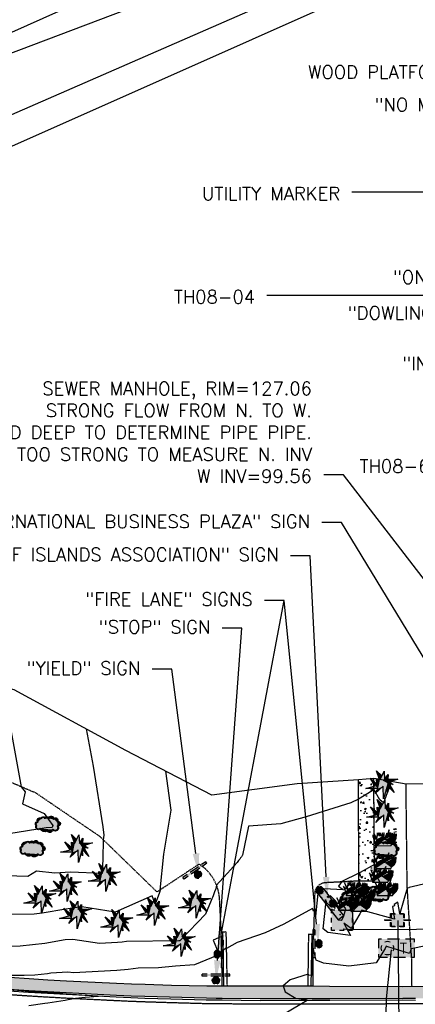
# Model space of a CAD drawing. Header units: feet. Extents: x 351431 to 355879, y 310968 to 329728.
# Tile 168 of 254: x 352545 to 352696, y 324334 to 324708. Entities that reach past the tile are written whole.
import ezdxf

# ---------------------------------------------------------------- set-up
doc = ezdxf.new("R2010")
doc.units = ezdxf.units.FT
doc.header["$MEASUREMENT"] = 0
doc.linetypes.add('D25', pattern=[0.375, 0.25, -0.125])
for name, color, linetype in [('EHYSC', 161, 'Continuous'), ('ELTCH-EG1', 253, 'Continuous'), ('ELTCN-EG1', 251, 'Continuous'), ('ELTNB-EG1', 55, 'Continuous'), ('ELUEO', 153, 'OE'), ('ELUG', 153, 'EGASRT'), ('ELUTU', 153, 'UT'), ('ELYCB-BACK', 5, 'Continuous'), ('ELYCB-FL', 2, 'Continuous'), ('ELYSC', 2, 'Continuous'), ('ELYSP', 1, 'D25'), ('ELYSW-BACK', 2, 'Continuous'), ('ESFLJ', 5, 'Continuous'), ('ESFS', 153, 'Continuous'), ('ESIO', 4, 'Continuous'), ('ESIS', 5, 'Continuous'), ('ESMask', 155, 'Continuous'), ('ESUT', 2, 'Continuous'), ('ESUU', 13, 'Continuous'), ('ETFS', 6, 'Continuous'), ('ETGH', 4, 'Continuous'), ('ETIF', 4, 'Continuous'), ('ETIS', 2, 'Continuous'), ('ETIST', 2, 'Continuous'), ('ETU_Marker', 30, 'Continuous'), ('ETUD', 4, 'Continuous'), ('ETUS', 2, 'Continuous')]:
    doc.layers.add(name, color=color, linetype=linetype)
doc.styles.add('ANNO-TOPO', font='simplex.shx')
doc.styles.add('L80', font='simplex', dxfattribs={"height": 4})
doc.styles.add('ROMANSM', font='romansm.shx')
doc.linetypes.add('EGASRT', pattern='A,0.15,-0.07,0.15,-0.04,["G",ROMANSM,S=0.08,R=0,X=-0.005,Y=-0.04],-0.12,0.15,-0.07,0.15,-0.04,[")",ROMANSM,S=0.08,R=0,X=-0.09,Y=-0.04],-0.075', length=1.015)
doc.linetypes.add('OE', pattern='A,0.25,-0.07,0.07,-0.07,0.07,-0.07,0.07,-0.07,0.25,-0.06,["OE",ROMANSM,S=0.08,R=0,X=-0.02,Y=-0.04],-0.175', length=1.225)
doc.linetypes.add('UT', pattern='A,0.25,-0.07,0.07,-0.07,0.07,-0.07,0.25,-0.08,["UT",ROMANSM,S=0.08,R=0,X=-0.04,Y=-0.04],-0.15', length=1.08)

# ---------------------------------------------------------------- blocks, each defined once
blk = doc.blocks.new('ESISHRUB')
blk.add_lwpolyline([(-0.0653, -0.0365), (0.0516, -0.0362), (0.0547, -0.028), (0.0786, -0.0063), (0.0901, 0.0179), (0.0919, 0.0514), (0.0684, 0.0347), (0.0778, 0.0586), (0.06, 0.034), (0.0625, 0.058), (0.0457, 0.0321), (0.0387, 0.0593), (0.0334, 0.0357), (0.0299, 0.0596), (0.0369, 0.0842), (0.0292, 0.0596), (0.0211, 0.034), (0.0194, 0.0586), (0.0092, 0.0343), (0.0037, 0.0084), (0.0002, 0.0366), (-0.0016, 0.0603), (-0.0131, 0.0366), (-0.0145, 0.0603), (-0.0261, 0.037), (-0.0321, 0.0606), (-0.0334, 0.037), (-0.0418, 0.0603), (-0.0503, 0.0366), (-0.0506, 0.0609), (-0.0576, 0.037), (-0.06, 0.0113), (-0.0657, 0.035), (-0.0786, 0.0583), (-0.0688, 0.034), (-0.0716, 0.0104), (-0.0877, 0.0347), (-0.0804, 0.0113), (-0.0702, -0.0122)], close=True)
at = {"layer": 'ESMask'}
for points in [[(0.0292, 0.0596), (0.0369, 0.0842), (0.0299, 0.0596), (0.0292, 0.0596)], [(-0.0877, 0.0347), (-0.0804, 0.0113), (-0.0716, 0.0104), (-0.0702, -0.0122)], [(-0.0786, 0.0583), (-0.0688, 0.034), (-0.0657, 0.035), (-0.0786, 0.0583)], [(-0.0688, 0.034), (-0.0716, 0.0104), (-0.0657, 0.035), (-0.06, 0.0113)], [(-0.0702, -0.0122), (-0.06, 0.0113), (-0.0716, 0.0104), (-0.0702, -0.0122)], [(-0.0653, -0.0365), (0.0037, 0.0084), (-0.0702, -0.0122), (-0.06, 0.0113)], [(0.0516, -0.0362), (0.0547, -0.028), (-0.0653, -0.0365), (0.0037, 0.0084)], [(-0.06, 0.0113), (-0.0503, 0.0366), (-0.0576, 0.037), (-0.06, 0.0113)], [(-0.06, 0.0113), (-0.0503, 0.0366), (-0.0334, 0.037), (-0.06, 0.0113)], [(-0.06, 0.0113), (-0.0334, 0.037), (-0.0261, 0.037), (-0.06, 0.0113)], [(-0.06, 0.0113), (-0.0261, 0.037), (-0.0131, 0.0366), (-0.06, 0.0113)], [(-0.06, 0.0113), (-0.0131, 0.0366), (0.0037, 0.0084), (0.0002, 0.0366)], [(-0.0576, 0.037), (-0.0506, 0.0609), (-0.0503, 0.0366), (-0.0576, 0.037)], [(-0.0503, 0.0366), (-0.0418, 0.0603), (-0.0334, 0.037), (-0.0503, 0.0366)], [(-0.0334, 0.037), (-0.0321, 0.0606), (-0.0261, 0.037), (-0.0334, 0.037)], [(-0.0261, 0.037), (-0.0145, 0.0603), (-0.0131, 0.0366), (-0.0261, 0.037)], [(-0.0131, 0.0366), (-0.0016, 0.0603), (0.0002, 0.0366), (-0.0131, 0.0366)], [(0.0037, 0.0084), (0.0092, 0.0343), (0.0211, 0.034), (0.0194, 0.0586)], [(0.0037, 0.0084), (0.0211, 0.034), (0.0457, 0.0321), (0.0334, 0.0357)], [(0.0037, 0.0084), (0.0457, 0.0321), (0.06, 0.034), (0.0037, 0.0084)], [(0.0037, 0.0084), (0.06, 0.034), (0.0547, -0.028), (0.0786, -0.0063)], [(0.0211, 0.034), (0.0292, 0.0596), (0.0334, 0.0357), (0.0299, 0.0596)], [(0.0334, 0.0357), (0.0387, 0.0593), (0.0457, 0.0321), (0.0334, 0.0357)], [(0.0457, 0.0321), (0.0625, 0.058), (0.06, 0.034), (0.0457, 0.0321)], [(0.06, 0.034), (0.0778, 0.0586), (0.0684, 0.0347), (0.06, 0.034)], [(0.06, 0.034), (0.0684, 0.0347), (0.0786, -0.0063)], [(0.0684, 0.0347), (0.0919, 0.0514), (0.0786, -0.0063), (0.0901, 0.0179)]]:
    blk.add_solid(points, dxfattribs=at)
blk = doc.blocks.new('ESUFJBOX1')
for points in [[(-0.0787, 0.0535), (-0.0787, 0.0787), (-0.0535, 0.0787)], [(-0.0178, 0.0787), (0.0178, 0.0787)], [(0.0535, 0.0787), (0.0787, 0.0787), (0.0787, 0.0535)], [(-0.0787, -0.0178), (-0.0787, 0.0178)], [(0.0787, 0.0178), (0.0787, -0.0178)], [(-0.0787, -0.0787), (-0.0787, -0.0535)], [(0.0787, -0.0535), (0.0787, -0.0787), (0.0535, -0.0787)], [(-0.0535, -0.0787), (-0.0787, -0.0787)], [(0.0178, -0.0787), (-0.0178, -0.0787)]]:
    blk.add_lwpolyline(points)
at = {"layer": 'ESMask'}
blk.add_solid([(-0.0787, -0.0787), (-0.0787, 0.0787), (0.0787, -0.0787), (0.0787, 0.0787)], dxfattribs=at)
blk = doc.blocks.new('ESIPVTSIGN')
for p, q in [((0.0573, 0.0286), (0, 0.0286)), ((0.143, 0.0286), (0.0857, 0.0286)), ((0, -0.0286), (0.0573, -0.0286)), ((0.0857, -0.0286), (0.143, -0.0286))]:
    blk.add_line(p, q)
for centre, start, end in [((0, 0), 145.06818, 214.93182), ((0, 0), 55.06818, 124.93182), ((0, 0), 325.06818, 34.93182), ((0.143, 0), 145.06818, 214.93182), ((0.143, 0), 55.06818, 124.93182), ((0.143, 0), 325.06818, 34.93182), ((0, 0), 235.06818, 304.93182), ((0.143, 0), 235.06818, 304.93182)]:
    blk.add_arc(centre, 0.0286, start, end)
at = {"layer": 'ESMask', "const_width": 0.0286}
for points in [[(0.0048, -0.0135, 0.998377), (-0.0048, 0.0135, 1.001626), (0.0048, -0.0135, -0.622608)], [(0.1478, -0.0135, 0.998377), (0.1382, 0.0135, 1.001626), (0.1478, -0.0135, -0.622608)]]:
    blk.add_lwpolyline(points, format="xyb", dxfattribs=at)
at = {"layer": 'ESMask'}
blk.add_solid([(0, 0.0286), (0.143, 0.0286), (0, -0.0286), (0.143, -0.0286)], dxfattribs=at)
blk = doc.blocks.new('ESIPUBSIGN')
at = {"layer": 'ESMask'}
h = blk.add_hatch(color=256, dxfattribs=at)
edge = h.paths.add_edge_path()
edge.add_arc((0, 0), 0.03, 90, 450)
for p, q in [((-0.03, 0.1047), (-0.0447, 0.1047)), ((-0.0447, 0.1047), (-0.0447, 0.066)), ((-0.03, 0.1047), (-0.03, 0.066)), ((-0.0447, 0.0381), (-0.0447, -0.0393)), ((-0.03, 0.0381), (-0.03, -0.0393)), ((-0.0447, -0.0672), (-0.0447, -0.1059)), ((-0.03, -0.0672), (-0.03, -0.1059)), ((-0.03, -0.1059), (-0.0447, -0.1059))]:
    blk.add_line(p, q)
for start, end in [(144.23142, 216.35632), (17.97024, 107.04945), (253.53828, 340.78828)]:
    blk.add_arc((0, 0), 0.03, start, end)
blk.add_solid([(-0.0447, -0.1059), (-0.03, -0.1059), (-0.0447, 0.1047), (-0.03, 0.1047)], dxfattribs=at)
blk = doc.blocks.new('ESICTREE')
blk.add_lwpolyline([(-0.0228, 0.0326), (0.0086, 0.0955), (0.012, 0.0318), (0.0384, 0.0707), (0.0368, 0.0342), (0.1121, 0.0359), (0.0509, 0.0144), (0.0782, -0.0055), (0.036, -0.003), (0.0045, -0.1139), (0.002, -0.0179), (-0.0592, -0.0742), (-0.0369, -0.0353), (-0.1304, -0.0353), (-0.0584, -0.0162), (-0.0982, 0.0425), (-0.046, 0.0003), (-0.0493, 0.04)], close=True)
for points in [[(-0.0255, 0.0334), (-0.0485, 0.0988), (-0.0089, 0.0605)], [(0.0483, -0.0037), (0.084, -0.0667), (0.0324, -0.0157), (0.0368, -0.0626), (0.0245, -0.0432)]]:
    blk.add_lwpolyline(points)
at = {"layer": 'ESMask'}
for points in [[(-0.0255, 0.0334), (-0.0485, 0.0988), (-0.0228, 0.0326), (-0.0089, 0.0605)], [(-0.0228, 0.0326), (0.0086, 0.0955), (-0.0369, -0.0353), (0.002, -0.0179)], [(0.002, -0.0179), (0.0086, 0.0955), (0.036, -0.003), (0.012, 0.0318)], [(-0.0369, -0.0353), (-0.0584, -0.0162), (-0.046, 0.0003), (-0.0982, 0.0425)], [(-0.046, 0.0003), (-0.0369, -0.0353), (-0.0493, 0.04), (-0.0228, 0.0326)], [(0.012, 0.0318), (0.0384, 0.0707), (0.036, -0.003), (0.0368, 0.0342)], [(0.0368, 0.0342), (0.1121, 0.0359), (0.036, -0.003), (0.0509, 0.0144)], [(0.036, -0.003), (0.0509, 0.0144), (0.0782, -0.0055)], [(-0.0369, -0.0353), (-0.1304, -0.0353), (-0.0584, -0.0162)], [(-0.0369, -0.0353), (0.002, -0.0179), (-0.0592, -0.0742)], [(0.002, -0.0179), (0.036, -0.003), (0.0045, -0.1139)], [(0.0245, -0.0432), (0.0368, -0.0626), (0.0324, -0.0157)], [(0.0324, -0.0157), (0.036, -0.003), (0.084, -0.0667), (0.0483, -0.0037)]]:
    blk.add_solid(points, dxfattribs=at)
blk = doc.blocks.new('ESIDTREE')
blk.add_lwpolyline([(-0.0825, 0.0208, -0.658219), (-0.0543, 0.049, -0.594626), (-0.0245, 0.0498, -0.704437), (0.0052, 0.0498, -0.885068), (0.0416, 0.0438, -0.916303), (0.0721, 0.0223, -1.027393), (0.0751, -0.0141, -0.880235), (0.0364, -0.0431, -0.569977), (-0.0089, -0.052, -0.370407), (-0.061, -0.0364, -0.824221), (-0.0922, -0.0097, -0.566054), (-0.0825, 0.0208, -0.480508)], format="xyb")
at = {"layer": 'ESMask', "const_width": 0.01}
blk.add_lwpolyline([(-0.0779, 0.0227, -0.792768), (-0.0511, 0.0413, -0.768721), (-0.0289, 0.0473, 0.639322), (-0.0198, 0.0481, -0.704437), (0.0005, 0.0481, 0.72706), (0.01, 0.0484, -0.885068), (0.0366, 0.044, 0.713475), (0.0454, 0.0406, -0.916303), (0.0678, 0.0248, 0.615666), (0.0727, 0.0173, -1.027393), (0.0748, -0.0091, 0.556873), (0.0707, -0.0166, -0.880235), (0.04, -0.0396, 0.556256), (0.0317, -0.0414, -0.62875), (-0.0075, -0.0457, -0.457201), (-0.0599, -0.0275, -1.148825), (-0.0854, -0.0089, -0.666281), (-0.0814, 0.0159, 0.45741)], format="xyb", close=True, dxfattribs=at)
at = {"layer": 'ESMask'}
for points in [[(-0.0825, 0.0208), (-0.0922, -0.0097), (0.0721, 0.0223), (0.0751, -0.0141)], [(-0.0825, 0.0208), (-0.0543, 0.049), (0.0721, 0.0223), (0.0416, 0.0438)], [(-0.079, 0.0326), (-0.0729, 0.0238), (-0.0638, 0.0466), (-0.0573, 0.0372)], [(-0.0187, 0.044), (-0.0158, 0.0532), (-0.0004, 0.0423), (-0.0009, 0.052)], [(0.0105, 0.0432), (0.0168, 0.0574), (0.0348, 0.0399), (0.0336, 0.0548)], [(0.0445, 0.0383), (0.0562, 0.0462), (0.0628, 0.0226), (0.0702, 0.0328)], [(0.0704, -0.0072), (0.085, -0.004), (0.0691, 0.0173), (0.0823, 0.0154)], [(-0.087, -0.0082), (-0.0836, -0.0336), (0.0749, -0.0108), (0.0649, -0.0431)], [(-0.0495, -0.0328), (-0.05, -0.0434), (0.0292, -0.0385), (0.018, -0.0545)]]:
    blk.add_solid(points, dxfattribs=at)
blk = doc.blocks.new('ESUANCHOR')
for start, end in [(155, 205), (90, 115), (245, 270)]:
    blk.add_arc((0, 0), 0.0492, start, end)
blk = doc.blocks.new('ESUTMHOLE')
for points in [[(-0.0459, 0.0689), (-0.0689, 0.0689), (-0.0689, 0)], [(0.0919, 0.0689), (0, 0.0689)], [(0.2067, 0.0459), (0.2067, 0.0689), (0.1378, 0.0689)], [(0.1837, -0.0689), (0.2067, -0.0689), (0.2067, 0)], [(-0.0689, -0.0459), (-0.0689, -0.0689)], [(-0.0689, -0.0689), (0, -0.0689)], [(0.0459, -0.0689), (0.1378, -0.0689)]]:
    blk.add_lwpolyline(points)
for start, end in [(155, 205), (65, 115), (335, 25), (245, 295)]:
    blk.add_arc((0, 0), 0.0492, start, end)
at = {"layer": 'ESMask'}
blk.add_solid([(-0.0689, -0.0689), (-0.0689, 0.0689), (0.2067, -0.0689), (0.2067, 0.0689)], dxfattribs=at)
at = {"style": 'L80'}
blk.add_text('T', height=0.08, dxfattribs=at).set_placement((0.0936, -0.0418))
blk = doc.blocks.new('ESUPOLE')
for p, q in [((-0.0492, 0), (-0.0984, 0)), ((-0.0492, 0.0492), (-0.0167, 0.0492)), ((-0.0492, 0.0167), (-0.0492, 0.0492)), ((0.0167, 0.0492), (0.0492, 0.0492)), ((0.0492, 0.0492), (0.0492, 0.0167)), ((0.0984, 0), (0.0492, 0)), ((-0.0492, -0.0492), (-0.0492, -0.0167)), ((-0.0167, -0.0492), (-0.0492, -0.0492)), ((0.0492, -0.0492), (0.0167, -0.0492)), ((0.0492, -0.0167), (0.0492, -0.0492))]:
    blk.add_line(p, q)
at = {"layer": 'ESMask'}
blk.add_solid([(-0.0492, -0.0492), (-0.0492, 0.0492), (0.0492, -0.0492), (0.0492, 0.0492)], dxfattribs=at)

msp = doc.modelspace()

# ---------------------------------------------------------------- hatches: boundary and pattern name
at = {"layer": 'EHYSC'}
h = msp.add_hatch(dxfattribs=at)
h.set_pattern_fill('AR-CONC', color=256, style=0)
h.set_pattern_definition([(50, (352674.184, 324381.038), (7.1726, -0.6275), [0.75, -8.25]), (355, (352674.184, 324381.038), (-1.3875, 7.5219), [0.6, -6.6]), (100.451, (352674.782, 324380.986), (5.7851, 6.8944), [0.6374, -7.0114]), (46.184, (352674.184, 324383.038), (10.6724, -1.6552), [1.125, -12.375]), (96.636, (352675.073, 324382.9), (9.3466, 9.7412), [0.956, -10.5171]), (351.184, (352674.184, 324383.038), (9.3466, 9.7412), [0.9, -9.9]), (21, (352675.184, 324382.538), (5.9691, -4.0262), [0.75, -8.25]), (326, (352675.184, 324382.538), (2.4332, 7.2515), [0.6, -6.6]), (71.451, (352675.6814, 324382.2025), (8.4022, 3.2253), [0.6374, -7.0114]), (37.5, (352674.184, 324381.038), (0.1216, 3.32894), [0, -6.52, 0, -6.7, 0, -6.625]), (7.5, (352674.184, 324381.038), (2.6307, 3.94412), [0, -3.82, 0, -6.37, 0, -2.525]), (327.5, (352671.954, 324381.038), (5.33822, -0.22555), [0, -2.5, 0, -7.8, 0, -10.35]), (317.5, (352670.954, 324381.038), (5.83186, 1.00105), [0, -3.25, 0, -5.18, 0, -7.35])])
h.paths.add_polyline_path([(352680.15, 324419.82), (352674.18, 324419.85), (352674.4, 324381.07), (352680.37, 324381.04)])
h = msp.add_hatch(dxfattribs=at)
h.set_pattern_fill('AR-CONC', color=256, style=0)
h.set_pattern_definition([(50, (352111.597, 324336.37), (7.1726, -0.62752), [0.75, -8.25]), (355, (352111.597, 324336.37), (-1.387513, 7.52192), [0.6, -6.6]), (100.4514, (352112.195, 324336.318), (5.785094, 6.894395), [0.6374, -7.01142]), (46.1842, (352111.597, 324338.37), (10.67241, -1.65519), [1.125, -12.375]), (96.6356, (352112.486, 324338.232), (9.34663, 9.74118), [0.9561, -10.51713]), (351.1842, (352111.597, 324338.37), (9.34662, 9.74119), [0.9, -9.9]), (21, (352112.597, 324337.87), (5.96907, -4.02619), [0.75, -8.25]), (326, (352112.597, 324337.87), (2.433153, 7.2515), [0.6, -6.6]), (71.4514, (352113.0944, 324337.5345), (8.402226, 3.225305), [0.6374, -7.01142]), (37.5, (352111.597, 324336.37), (0.1215986, 3.3289385), [0, -6.52, 0, -6.7, 0, -6.625]), (7.5, (352111.597, 324336.37), (2.630695, 3.944117), [0, -3.82, 0, -6.37, 0, -2.525]), (327.5, (352109.367, 324336.37), (5.338224, -0.225549), [0, -2.5, 0, -7.8, 0, -10.35]), (317.5, (352108.367, 324336.37), (5.831862, 1.00105), [0, -3.25, 0, -5.18, 0, -7.35])])
h.paths.add_polyline_path([(352956.49, 324339.01), (352959.03, 324339.82), (352961.11, 324340.52), (352961.8, 324340.78), (352962.42, 324341.09), (352963.2, 324341.58, 0.014529), (352944.9, 324341.51), (352894.21, 324341.36), (352845.03, 324341.16), (352793.42, 324340.82), (352753.65, 324340.95), (352694.61, 324341), (352690.92, 324340.92), (352663.27, 324341), (352657.05, 324341.16), (352656.34, 324341.17), (352655.12, 324341.17), (352637.08, 324341.13), (352624.43, 324341.15), (352623.03, 324341.16), (352622.43, 324341.1), (352620.17, 324341.1), (352616.64, 324341.14), (352603.22, 324341.46), (352593.18, 324341.74), (352587.93, 324341.92), (352582.31, 324342.16), (352563.3, 324343.08), (352556.22, 324343.47), (352549.08, 324343.9), (352541.65, 324344.4), (352533.69, 324344.98), (352530.2, 324345.25), (352523.63, 324345.81), (352517.41, 324346.39), (352492.07, 324348.97), (352490.09, 324349.18), (352487.01, 324349.57), (352419.21, 324358.54), (352379.24, 324364.96), (352334.34, 324372.23), (352283.5, 324380.39), (352247.16, 324386.18), (352243.15, 324386.86), (352225.13, 324389.75), (352219.79, 324390.58), (352209.95, 324392.36), (352174.39, 324398.66), (352138.87, 324404.37), (352126.11, 324405.93), (352126.03, 324404.72), (352112.01, 324405.23), (352111.6, 324399.39), (352124.97, 324398.19), (352135.55, 324397.16), (352137.91, 324396.91), (352149.17, 324395.7), (352159.56, 324394.51), (352173.41, 324392.79), (352180.08, 324391.9), (352194.56, 324389.84), (352209.17, 324387.68), (352219.23, 324386.14), (352224.51, 324385.31), (352242.38, 324382.42), (352246.22, 324381.78), (352283.13, 324375.9), (352333.75, 324367.75), (352378.61, 324360.54), (352418.51, 324354.14), (352486.55, 324345.17), (352489.49, 324344.79), (352491.38, 324344.58), (352517, 324341.96), (352523.29, 324341.36), (352529.93, 324340.79), (352533.46, 324340.52), (352541.45, 324339.93), (352548.91, 324339.43), (352556.08, 324339), (352563.19, 324338.6), (352582.28, 324337.66), (352587.88, 324337.42), (352593.11, 324337.23), (352616.46, 324336.59), (352620.14, 324336.51), (352622.5, 324336.47), (352636.91, 324336.38), (352656.75, 324336.37), (352663.41, 324336.4), (352691.14, 324336.49), (352695.94, 324336.43), (352753.45, 324336.4), (352793.53, 324336.58), (352845.11, 324336.76), (352894.48, 324336.8), (352944.98, 324337.16), (352946.12, 324337.23), (352948.78, 324337.46), (352950.3, 324337.63), (352951.76, 324337.85), (352952.42, 324337.97), (352953.87, 324338.3), (352955.21, 324338.64)])
h = msp.add_hatch(dxfattribs=at)
h.set_pattern_fill('AR-CONC', color=256, style=0)
h.set_pattern_definition([(50, (352658.904, 324366.274), (7.1726, -0.6275), [0.75, -8.25]), (355, (352658.904, 324366.274), (-1.3875, 7.522), [0.6, -6.6]), (100.45, (352659.502, 324366.222), (5.785, 6.8944), [0.6374, -7.0114]), (46.184, (352658.904, 324368.274), (10.6724, -1.655), [1.125, -12.375]), (96.64, (352659.793, 324368.136), (9.347, 9.741), [0.956, -10.517]), (351.18, (352658.904, 324368.274), (9.347, 9.741), [0.9, -9.9]), (21, (352659.904, 324367.774), (5.969, -4.0262), [0.75, -8.25]), (326, (352659.904, 324367.774), (2.433, 7.2515), [0.6, -6.6]), (71.45, (352660.4014, 324367.4385), (8.4022, 3.2253), [0.6374, -7.0114]), (37.5, (352658.904, 324366.274), (0.1216, 3.32894), [0, -6.52, 0, -6.7, 0, -6.625]), (7.5, (352658.904, 324366.274), (2.6307, 3.9441), [0, -3.82, 0, -6.37, 0, -2.525]), (327.5, (352656.674, 324366.274), (5.33822, -0.22555), [0, -2.5, 0, -7.8, 0, -10.35]), (317.5, (352655.674, 324366.274), (5.8319, 1.001), [0, -3.25, 0, -5.18, 0, -7.35])])
h.paths.add_polyline_path([(352661.08, 324377.82), (352658.9, 324376.26), (352666.61, 324366.27), (352668.57, 324367.78)])

# ---------------------------------------------------------------- linework, layer by layer
at = {"layer": 'ELTCH-EG1', "elevation": 120, "flags": 128}
msp.add_lwpolyline([(352600.91, 324422.72), (352603, 324407.81), (352600.2, 324391.13), (352598.7, 324377.48), (352598.9, 324377.33), (352598.6, 324376.54), (352596.93, 324372.13), (352595.83, 324375.36), (352581.79, 324369.19), (352569.11, 324371.09), (352566.31, 324370.76), (352563.07, 324370.29), (352554.09, 324368.73), (352550.99, 324368.38), (352536.26, 324368.26)], dxfattribs=at)
at = {"layer": 'ELTCN-EG1', "flags": 128}
for points, elevation in [([(352540.22, 324448.78), (352546.06, 324416.75), (352547.55, 324414.77), (352546.5, 324410.25), (352554.76, 324406.55), (352558.05, 324402.06), (352557.8, 324401.31), (352555.55, 324401.21), (352541.32, 324398.84)], 118), ([(352570.77, 324438.71), (352573.38, 324424.59), (352577.1, 324401.49), (352577.53, 324398.42), (352577.37, 324397.47), (352577.27, 324396.62), (352577.12, 324389.54), (352576.9, 324383.84), (352564.87, 324384.28), (352558.79, 324383.93), (352551.92, 324384.66), (352548.61, 324382.63), (352540.23, 324382.95)], 119), ([(352683.6, 324419.22), (352686.41, 324417.81), (352683.72, 324410.58), (352682.42, 324411.77), (352680.17, 324415.57), (352679.46, 324415.17), (352674.3, 324412.07), (352671.4, 324410.66), (352654.44, 324405.37), (352644.73, 324402.65), (352632.41, 324401.76), (352630.2, 324390.75), (352630.08, 324390.58), (352629.94, 324390.39), (352629.8, 324390.19), (352629.64, 324389.98), (352629.48, 324389.76), (352629.31, 324389.52), (352629.12, 324389.27), (352628.92, 324389), (352628.71, 324388.72), (352628.12, 324388.04), (352627.44, 324387.25), (352626.63, 324386.33), (352625.67, 324385.25), (352624.51, 324383.96), (352623.11, 324382.4), (352621.36, 324380.48), (352620.32, 324379.34), (352620.17, 324378.79), (352619.86, 324377.77), (352619.57, 324376.88), (352619.29, 324376.09), (352619.01, 324375.37), (352618.75, 324374.73), (352618.49, 324374.15), (352618.24, 324373.62), (352616.08, 324368.41), (352606.86, 324358.74), (352606.39, 324358.28), (352605.95, 324358.24), (352586.08, 324357.94), (352584.5, 324357.76), (352582.69, 324357.61), (352575.78, 324357.2), (352565.66, 324358.75), (352562.79, 324358.57), (352555.06, 324357.23), (352545.62, 324356.16), (352539.87, 324356.11)], 121), ([(352716.46, 324383.8), (352693.52, 324378.48), (352693.35, 324378.38), (352692.83, 324378.28), (352689.94, 324368.65), (352689.21, 324372.91), (352687.86, 324372.08), (352688.01, 324371.57), (352687.18, 324371.34), (352688.01, 324366.46), (352675.58, 324369.85), (352674.82, 324368.48), (352671.44, 324362.97), (352668.76, 324364.93), (352671.21, 324360.22), (352662.65, 324361.39), (352660.88, 324362.85), (352661.91, 324372.17), (352666.56, 324366.17), (352667.74, 324366.14), (352668.05, 324366.37), (352668.73, 324367.77), (352669.5, 324370.39), (352667.06, 324373.7), (352671.64, 324374.91), (352672.58, 324375.62), (352675.01, 324374.62), (352675.69, 324373.87), (352677.05, 324375), (352681.14, 324378.44), (352683.62, 324378.18), (352681.73, 324381.73), (352681.66, 324383.33), (352681.29, 324384.83), (352681.03, 324386.08), (352680.33, 324387.27), (352674.86, 324384.17), (352674.39, 324383.89), (352667.94, 324380.74), (352666.68, 324379.01), (352668.6, 324377.58), (352661.08, 324377.95), (352659.53, 324378.45), (352659.47, 324378.36), (352659.41, 324378.27), (352659.35, 324378.18), (352658.56, 324377.65), (352658.5, 324377.55), (352658.45, 324377.45), (352658.4, 324377.35), (352658.35, 324377.25), (352658.31, 324377.15), (352658.81, 324376.26), (352657.91, 324367.66), (352657.6, 324371.01), (352657.23, 324369.46), (352656.82, 324370.54), (352645.95, 324364.55), (352638.86, 324361.25), (352628.21, 324357.56), (352624.13, 324355.34), (352623.7, 324355.34), (352622.86, 324354.53), (352622.69, 324357.31), (352622.46, 324359.9), (352622.17, 324359.88), (352619.04, 324358.5), (352620.93, 324353.99), (352620.79, 324352.9), (352620.69, 324352.71), (352620.55, 324352.71), (352611.91, 324349.09), (352604.68, 324348.64), (352598.27, 324347.93), (352590.52, 324347.81), (352586.75, 324347.38), (352582.43, 324347.03), (352565.91, 324346.04), (352563.79, 324346.36), (352557.29, 324345.95), (352556.03, 324345.73), (352551.27, 324345.19), (352547.24, 324345.09), (352541.73, 324345.04)], 122), ([(352704.86, 324357.33), (352694.25, 324355.26), (352693.7, 324353.41), (352685.46, 324355.98), (352684.8, 324356.16), (352684.36, 324355.36), (352681, 324349.87), (352670.55, 324348.6), (352661.01, 324349.78), (352658.14, 324350.9), (352657.06, 324355.4), (352656.78, 324351.38), (352656.39, 324345.06), (352655.43, 324345.22), (352655.18, 324345.54), (352648.27, 324343.42), (352645.63, 324341.15), (352646.45, 324338.89), (352650.55, 324336.37), (352654.33, 324335.8), (352654.79, 324335.72), (352654.72, 324335.58), (352652.67, 324334.27), (352644.48, 324329.5)], 123), ([(352541.44, 324339.74), (352546.23, 324339.38), (352548.9, 324339.16), (352552.34, 324338.91), (352556.06, 324338.64), (352560.58, 324338.32), (352563.16, 324338.15), (352577.06, 324337.24), (352570.4, 324336.72), (352566.75, 324336.37), (352563.26, 324335.71), (352562.83, 324335.64), (352556.25, 324334.6), (352555.04, 324334.42), (352548.92, 324333.54)], 122)]:
    msp.add_lwpolyline(points, dxfattribs=dict(at, elevation=elevation))
at = {"layer": 'ELTNB-EG1'}
msp.add_polyline3d([(352715.04, 324418.05, 121.61), (352692.35, 324417.69, 121.38), (352680.15, 324419.82, 120.85), (352674.27, 324419.4, 120.74), (352650.92, 324417.85, 120.55), (352618.54, 324413.54, 120.61), (352585.87, 324430.55, 119.48), (352543.41, 324453.5, 118.13), (352497.51, 324465.84, 116.86), (352448.64, 324466.5, 115.72), (352403.58, 324454.1, 115.62), (352360.43, 324438.68, 116.23), (352320.68, 324444.58, 116.5), (352308.46, 324430.13, 116.58)], dxfattribs=at)
at = {"layer": 'ELUEO'}
msp.add_line((352689.23, 324366.02), (352690.13, 324253.49), dxfattribs=at)
at = {"layer": 'ELUG', "flags": 128}
for points in [[(352672.39, 324362.42), (352671.49, 324381.19)], [(352848.94, 324360.48), (352744.09, 324362.77), (352672.39, 324362.42), (352668.46, 324362.73)]]:
    msp.add_lwpolyline(points, dxfattribs=at)
at = {"layer": 'ELUTU', "flags": 128}
msp.add_lwpolyline([(352682.67, 324258.14), (352683.73, 324279.91), (352684.91, 324336.28), (352686.81, 324354.83)], dxfattribs=at)
at = {"layer": 'ELYCB-BACK', "flags": 128}
for points in [[(352622.43, 324341.1), (352622.42, 324344.24), (352622.21, 324358.62), (352622.11, 324361.64)], [(352657.05, 324341.16), (352657.06, 324344.07), (352657.06, 324357.83), (352657.29, 324360.84)], [(352541.45, 324339.93), (352548.91, 324339.43), (352556.08, 324339), (352563.19, 324338.6), (352582.28, 324337.66), (352587.88, 324337.42), (352593.11, 324337.23), (352616.46, 324336.59), (352620.14, 324336.51), (352622.5, 324336.47), (352636.91, 324336.38), (352656.75, 324336.37), (352663.41, 324336.4), (352691.14, 324336.49), (352695.94, 324336.43)]]:
    msp.add_lwpolyline(points, dxfattribs=at)
at = {"layer": 'ELYCB-FL', "flags": 128}
for points in [[(352623.03, 324341.16), (352622.77, 324361.54)], [(352656.34, 324341.17), (352656.6, 324360.8)], [(352541.42, 324339.28), (352548.87, 324338.78), (352556.03, 324338.34), (352563.14, 324337.94), (352582.21, 324336.98), (352587.79, 324336.73), (352593.01, 324336.53), (352602.98, 324336.22), (352616.31, 324335.86), (352618.25, 324335.83), (352622.44, 324335.82), (352636.89, 324335.63), (352656.71, 324335.72), (352663.43, 324335.66), (352691.08, 324335.83), (352695.92, 324335.76)]]:
    msp.add_lwpolyline(points, dxfattribs=at)
at = {"layer": 'ELYSC', "flags": 128}
msp.add_lwpolyline([(352668.57, 324367.78), (352666.61, 324366.27), (352658.9, 324376.26), (352661.08, 324377.82)], close=True, dxfattribs=at)
at = {"layer": 'ELYSP', "flags": 128}
for points in [[(352624.43, 324341.15), (352624, 324361.62), (352622.77, 324361.54), (352622.11, 324361.64), (352621.47, 324374.19, 0.241396), (352613.67, 324387.38), (352597.68, 324376.81), (352576, 324397.85), (352551.79, 324414.28), (352524.81, 324425.88), (352495.72, 324432.25, 0.081185), (352437.1, 324428.56), (352433.43, 324439.12, 0.368556), (352426.38, 324439.21), (352419.35, 324432.2), (352407.99, 324417.62, -0.405822), (352325.37, 324414.42), (352311.87, 324429.15, 0.570582), (352307.68, 324429.4), (352293.36, 324421.56)], [(352655.12, 324341.17), (352655.37, 324360.84), (352656.6, 324360.8), (352657.29, 324360.84), (352657.78, 324377, -0.307632), (352661.48, 324380.41), (352674.4, 324381.07), (352674.27, 324419.4)]]:
    msp.add_lwpolyline(points, format="xyb", dxfattribs=at)
for points in [[(352694.61, 324341), (352694.51, 324351.12), (352692.77, 324379.2), (352692.35, 324417.69)], [(352111.57, 324397.42), (352124.83, 324396.22), (352135.31, 324395.19), (352137.64, 324394.95), (352148.91, 324393.7), (352159.31, 324392.49), (352173.18, 324390.74), (352179.82, 324389.85), (352194.26, 324387.81), (352208.83, 324385.67), (352218.88, 324384.12), (352224.23, 324383.4), (352242.13, 324380.5), (352245.85, 324379.89), (352282.75, 324373.96), (352333.4, 324365.81), (352378.28, 324358.55), (352418.15, 324352.18), (352486.33, 324343.18), (352489.31, 324342.81), (352491.23, 324342.61), (352516.83, 324339.95), (352523.1, 324339.34), (352529.74, 324338.77), (352533.26, 324338.48), (352541.27, 324337.89), (352548.75, 324337.39), (352555.93, 324336.95), (352563.06, 324336.55), (352582.18, 324335.6), (352587.76, 324335.35), (352592.98, 324335.15), (352602.96, 324334.84), (352616.28, 324334.47), (352618.25, 324334.44), (352622.5, 324334.43), (352636.85, 324334.26), (352656.77, 324334.28), (352663.45, 324334.3), (352691.11, 324334.41), (352696.07, 324334.42), (352753.56, 324334.57), (352793.41, 324334.63), (352845.13, 324334.73), (352894.61, 324334.82), (352945.01, 324335), (352946.18, 324335.07), (352948.91, 324335.31), (352950.47, 324335.49), (352951.97, 324335.73), (352952.64, 324335.87), (352954.21, 324336.26), (352955.65, 324336.68), (352957.02, 324337.12), (352962, 324338.87), (352963.38, 324339.33), (352963.7, 324339.47), (352964.19, 324339.76), (352965.87, 324340.95), (352967.67, 324342.28), (352971.01, 324344.85), (352972.99, 324346.41), (352972.19, 324347.37), (352971.79, 324347.85)]]:
    msp.add_lwpolyline(points, dxfattribs=at)
at = {"layer": 'ELYSW-BACK', "flags": 128}
for points in [[(352674.4, 324381.07), (352680.37, 324381.04), (352680.15, 324419.82)], [(352541.65, 324344.4), (352549.08, 324343.9), (352556.22, 324343.47), (352563.3, 324343.08), (352582.31, 324342.16), (352587.93, 324341.92), (352593.18, 324341.74), (352603.22, 324341.46), (352616.64, 324341.14), (352620.17, 324341.1), (352622.43, 324341.1), (352623.03, 324341.16), (352624.43, 324341.15), (352637.08, 324341.13), (352655.12, 324341.17), (352656.34, 324341.17), (352657.05, 324341.16), (352663.27, 324341), (352690.92, 324340.92), (352694.61, 324341), (352753.65, 324340.95)]]:
    msp.add_lwpolyline(points, dxfattribs=at)
at = {"layer": 'ETFS', "linetype": 'ByBlock', "lineweight": -2}
for p, q in [((352646.03, 324487.53), (352638.53, 324487.53)), ((352629.97, 324476.98), (352622.47, 324476.98)), ((352603.35, 324461.35), (352595.85, 324461.35))]:
    msp.add_line(p, q, dxfattribs=at)
for points in [[(352622.12, 324360.62), (352646.03, 324487.53)], [(352658.37, 324364.59), (352646.03, 324487.53)], [(352620.63, 324350.83), (352629.97, 324476.98)], [(352612.5, 324391.39), (352603.35, 324461.35)]]:
    msp.add_lwpolyline(points, dxfattribs=at)
at = {"layer": 'ETFS'}
for points in [[(352613.74, 324391.55), (352613.47, 324383.95), (352611.26, 324391.23)], [(352659.62, 324364.72), (352659.12, 324357.13), (352657.13, 324364.47)], [(352623.35, 324360.38), (352620.73, 324353.24), (352620.89, 324360.85)], [(352621.88, 324350.74), (352620.08, 324343.35), (352619.38, 324350.92)]]:
    msp.add_solid(points, dxfattribs=at)
at = {"layer": 'ETGH', "linetype": 'ByBlock', "lineweight": -2}
msp.add_line((352792.93, 324603.28), (352639.45, 324603.28), dxfattribs=at)
at = {"layer": 'ETIF', "linetype": 'ByBlock', "lineweight": -2}
for points in [[(352773.42, 324772.76), (352521.39, 324662.73)], [(352669.93, 324760.24), (352542.41, 324703.1)]]:
    msp.add_lwpolyline(points, dxfattribs=at)
at = {"layer": 'ETIS', "linetype": 'ByBlock', "lineweight": -2}
for p, q in [((352667.87, 324517.05), (352660.37, 324517.05)), ((352655.93, 324504.46), (352648.43, 324504.46))]:
    msp.add_line(p, q, dxfattribs=at)
for points in [[(352763.74, 324359.57), (352667.87, 324517.05)], [(352661.99, 324382.5), (352655.93, 324504.46)]]:
    msp.add_lwpolyline(points, dxfattribs=at)
at = {"layer": 'ETIS'}
msp.add_solid([(352663.24, 324382.56), (352662.36, 324375.01), (352660.74, 324382.44)], dxfattribs=at)
at = {"layer": 'ETU_Marker', "linetype": 'ByBlock', "lineweight": -2}
msp.add_line((352787.97, 324642.47), (352671.79, 324642.47), dxfattribs=at)
at = {"layer": 'ETUD', "linetype": 'ByBlock', "lineweight": -2}
for points in [[(352755.48, 324775.9), (352498.7, 324678.9)], [(352757.28, 324755.36), (352510.32, 324645.72)]]:
    msp.add_lwpolyline(points, dxfattribs=at)
at = {"layer": 'ETUS', "linetype": 'ByBlock', "lineweight": -2}
msp.add_line((352668.56, 324535.16), (352661.06, 324535.16), dxfattribs=at)
msp.add_lwpolyline([(352829.6, 324326.57), (352668.56, 324535.16)], dxfattribs=at)

# ---------------------------------------------------------------- block references
at = {"layer": 'ESFLJ', "xscale": 50, "yscale": 50, "zscale": 50}
msp.add_blockref('ESUFJBOX1', (352667.96, 324366.11), dxfattribs=at)
at = {"layer": 'ESFS'}
for p, xscale, yscale, zscale, rotation in [((352613.19, 324383.48), 49.99999999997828, 49.99999999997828, 49.99999999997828, 304.6965003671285), ((352620.73, 324353.24), 50.00000000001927, 50.00000000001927, 50.00000000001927, 179.8767902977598), ((352620.08, 324343.35), 49.99999999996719, 49.99999999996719, 49.99999999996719, 269.664903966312)]:
    msp.add_blockref('ESIPUBSIGN', p, dxfattribs=dict(at, xscale=xscale, yscale=yscale, zscale=zscale, rotation=rotation))
at = {"layer": 'ESFS', "xscale": 50, "yscale": 50, "zscale": 50}
msp.add_blockref('ESIPUBSIGN', (352659.12, 324357.13), dxfattribs=at)
at = {"layer": 'ESIO', "xscale": 50, "yscale": 50, "zscale": 50}
for name, p in [('ESICTREE', (352683.59, 324417.86)), ('ESICTREE', (352683.79, 324406.94)), ('ESIDTREE', (352556.33, 324402.46)), ('ESISHRUB', (352684.06, 324396.19)), ('ESICTREE', (352567.59, 324393.66)), ('ESIDTREE', (352550.53, 324393.14)), ('ESIDTREE', (352684.97, 324392.91)), ('ESISHRUB', (352684, 324387.5)), ('ESICTREE', (352578.06, 324382.61)), ('ESISHRUB', (352682.85, 324382.29)), ('ESICTREE', (352563.31, 324378.89)), ('ESISHRUB', (352672.91, 324377.32)), ('ESISHRUB', (352684.66, 324377.27)), ('ESICTREE', (352553.61, 324374.36)), ('ESISHRUB', (352676.09, 324374.79)), ('ESIDTREE', (352681.84, 324376.08)), ('ESICTREE', (352596.55, 324369.79)), ('ESICTREE', (352612.37, 324372.57)), ('ESISHRUB', (352669.96, 324371.7)), ('ESIDTREE', (352672.3, 324374.22)), ('ESISHRUB', (352674.57, 324371.36)), ('ESICTREE', (352567.13, 324368.54)), ('ESICTREE', (352582.88, 324365.23)), ('ESICTREE', (352606.59, 324358.05))]:
    msp.add_blockref(name, p, dxfattribs=at)
at = {"layer": 'ESIS', "xscale": 50.00000000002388, "yscale": 50.00000000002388, "zscale": 50.00000000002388, "rotation": 135.0000000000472}
msp.add_blockref('ESIPVTSIGN', (352664.56, 324372.44), dxfattribs=at)
at = {"layer": 'ESUT', "xscale": 50, "yscale": 50, "zscale": 50}
msp.add_blockref('ESUTMHOLE', (352685.27, 324355.47), dxfattribs=at)
at = {"layer": 'ESUU', "xscale": 50, "yscale": 50, "zscale": 50}
for name, p in [('ESUANCHOR', (352688.48, 324398.29)), ('ESUANCHOR', (352688.84, 324398.17)), ('ESUANCHOR', (352688.76, 324397.13)), ('ESUPOLE', (352688.95, 324366.15)), ('ESUPOLE', (352689.23, 324366.02))]:
    msp.add_blockref(name, p, dxfattribs=at)

# ---------------------------------------------------------------- texts
at = {"layer": 'ETFS', "char_height": 5, "attachment_point": 3, "style": 'ANNO-TOPO'}
for s, insert in [('"NO MOTORIZED VEHICLES" SIGN', (352790.06, 324678.25)), ('"ONE WAY (SOUTH)" SIGN', (352773.88, 324612.74)), ('"DOWLING ROAD NEXT RIGHT" SIGN', (352787.8, 324599.16)), ('"INTERNATIONAL AIRPORT RD" SIGN', (352808.53, 324579.99)), ('"FIRE LANE" SIGNS', (352634.03, 324490.48)), ('"STOP" SIGN', (352617.97, 324479.93)), ('"YIELD" SIGN', (352591.35, 324464.3))]:
    msp.add_mtext(s, dxfattribs=dict(at, insert=insert))
at = {"layer": 'ETGH', "char_height": 5, "attachment_point": 3, "style": 'ANNO-TOPO'}
for s, insert in [('TH08-04', (352634.95, 324605.28)), ('TH08-60', (352705.52, 324541))]:
    msp.add_mtext(s, dxfattribs=dict(at, insert=insert))
at = {"layer": 'ETIS', "char_height": 5, "attachment_point": 3, "style": 'ANNO-TOPO'}
for s, insert in [('"INTERNATIONAL BUSINESS PLAZA" SIGN', (352655.87, 324520)), ('"ALEUTIAN PRIBILOF ISLANDS ASSOCIATION" SIGN', (352643.93, 324507.42))]:
    msp.add_mtext(s, dxfattribs=dict(at, insert=insert))
at = {"layer": 'ETIST', "insert": (352780.61, 324690.63), "char_height": 5, "attachment_point": 3, "style": 'ANNO-TOPO'}
msp.add_mtext('WOOD PLATFORM W/ RAIL AROUND IT', dxfattribs=at)
at = {"layer": 'ETU_Marker', "insert": (352667.29, 324644.47), "char_height": 5, "attachment_point": 3, "style": 'ANNO-TOPO'}
msp.add_mtext('UTILITY MARKER', dxfattribs=at)
at = {"layer": 'ETUS', "insert": (352656.56, 324570.49), "char_height": 5, "attachment_point": 3, "style": 'ANNO-TOPO'}
msp.add_mtext('SEWER MANHOLE, RIM=127.06\\PSTRONG FLOW FROM N. TO W.\\PTOO DARK AND DEEP TO DETERMINE PIPE PIPE.\\PFLOW TOO STRONG TO MEASURE N. INV\\PW INV=99.56 ', dxfattribs=at)

doc.saveas('drawing.dxf')
